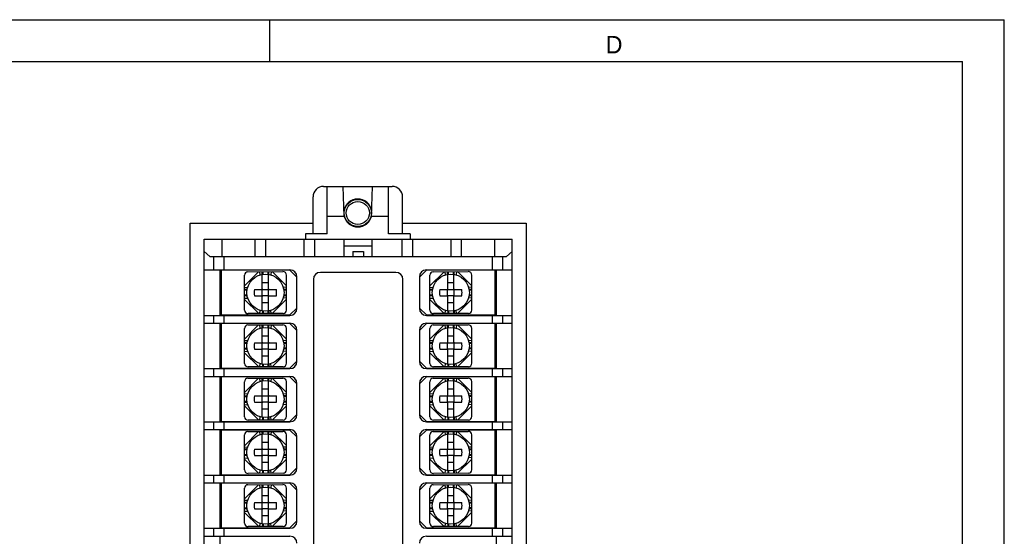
# Model space of a CAD drawing. Header units: millimetres. Extents: x 0 to 420, y 0 to 297.
# Tile 25 of 25: x 279 to 420, y 223 to 297. Entities that reach past the tile are written whole.
import ezdxf

# ---------------------------------------------------------------- set-up
doc = ezdxf.new("R2010")
doc.units = ezdxf.units.MM
doc.header["$LTSCALE"] = 23.1
doc.layers.get('0').update_dxf_attribs({"linetype": 'CONTINUOUS'})
doc.layers.add('3_ALL_AXES', color=7, linetype='CONTINUOUS')
doc.styles.add('TEXTSTYLE_2', font='trium.ttf')

msp = doc.modelspace()

# ---------------------------------------------------------------- linework, layer by layer
at = {"color": 2, "linetype": 'CONTINUOUS'}
for p, q in [((0, 297), (420, 297)), ((315, 291), (315, 297)), ((420, 0), (420, 297))]:
    msp.add_line(p, q, dxfattribs=at)
at = {"color": 7, "linetype": 'CONTINUOUS'}
for p, q in [((18, 291), (414, 291)), ((414, 6), (414, 291)), ((322.67367, 273.1363), (332.47367, 273.1363)), ((323.17367, 266.3363), (323.17367, 273.1363)), ((325.47367, 273.1363), (325.4738, 273.12937)), ((325.6351, 268.8363), (325.47393, 273.12937)), ((329.51224, 268.8363), (329.67341, 273.12937)), ((329.67367, 273.1363), (329.67354, 273.12937)), ((331.97367, 266.3363), (331.97367, 273.1363)), ((321.17367, 266.3363), (321.17367, 271.6363)), ((333.97367, 266.3363), (333.97367, 271.6363)), ((303.62367, 171.8863), (303.62367, 267.8863)), ((303.62367, 267.8863), (321.17367, 267.8863)), ((325.6351, 268.8363), (323.17367, 268.8363)), ((326.19812, 267.8863), (326.27224, 267.8863)), ((328.87512, 267.8863), (328.94923, 267.8863)), ((331.97367, 268.8363), (329.51224, 268.8363)), ((333.97367, 267.8863), (351.62367, 267.8863)), ((351.62367, 267.8863), (351.62367, 171.8863)), ((320.07367, 266.3363), (320.07367, 265.5863)), ((323.17367, 266.3363), (320.07367, 266.3363)), ((335.07367, 266.3363), (331.97367, 266.3363)), ((335.07367, 266.3363), (335.07367, 265.5863)), ((305.62367, 174.0863), (305.62367, 265.5863)), ((305.62367, 265.5863), (349.62367, 265.5863)), ((308.12367, 265.5863), (308.12367, 263.0863)), ((312.87367, 265.5863), (312.87367, 263.0863)), ((314.37367, 265.5863), (314.37367, 263.0863)), ((319.87367, 265.5863), (319.87367, 263.0863)), ((321.37367, 265.5863), (321.37367, 263.0863)), ((325.62367, 263.0863), (325.62367, 265.5863)), ((329.62367, 263.0863), (329.62367, 265.5863)), ((333.87367, 265.5863), (333.87367, 263.0863)), ((335.37367, 265.5863), (335.37367, 263.0863)), ((340.87367, 265.5863), (340.87367, 263.0863)), ((342.37367, 265.5863), (342.37367, 263.0863)), ((347.12367, 265.5863), (347.12367, 263.0863)), ((349.62367, 174.0863), (349.62367, 265.5863)), ((305.62367, 263.80058), (306.40119, 263.0863)), ((326.87367, 263.80058), (326.87367, 263.0863)), ((326.87367, 263.80058), (328.37367, 263.80058)), ((328.37367, 263.80058), (328.37367, 263.0863)), ((349.62367, 263.80058), (348.84615, 263.0863)), ((306.40119, 263.0863), (348.84615, 263.0863)), ((305.62367, 261.1863), (317.87367, 261.1863)), ((307.87367, 261.1863), (307.87367, 254.6863)), ((311.38242, 255.42584), (311.36496, 260.42581)), ((311.86321, 260.92755), (316.86318, 260.94501)), ((313.91456, 260.54585), (313.9132, 260.93471)), ((313.92367, 258.3863), (313.92367, 260.54781)), ((314.81319, 260.93785), (314.81455, 260.54875)), ((314.82367, 258.3863), (314.82367, 260.54781)), ((317.38238, 255.44679), (317.36492, 260.44676)), ((333.02367, 260.8363), (322.22367, 260.8363)), ((337.37367, 261.1863), (349.62367, 261.1863)), ((337.88242, 255.42584), (337.86496, 260.42581)), ((338.36321, 260.92755), (343.36318, 260.94501)), ((340.41456, 260.54585), (340.4132, 260.93471)), ((340.42367, 258.3863), (340.42367, 260.54781)), ((341.31319, 260.93785), (341.31455, 260.54875)), ((341.32367, 258.3863), (341.32367, 260.54781)), ((343.88238, 255.44679), (343.86492, 260.44676)), ((347.37367, 261.1863), (347.37367, 254.6863)), ((313.92367, 259.3863), (314.82367, 259.3863)), ((318.87367, 255.6863), (318.87367, 260.1863)), ((321.22367, 259.8363), (321.22367, 179.8363)), ((334.02367, 179.8363), (334.02367, 259.8363)), ((336.37367, 260.1863), (336.37367, 255.6863)), ((340.42367, 259.3863), (341.32367, 259.3863)), ((311.76116, 258.37718), (311.37212, 258.37582)), ((312.78628, 258.3863), (313.92367, 258.3863)), ((313.91851, 257.4863), (313.91851, 258.3863)), ((314.82367, 258.3863), (315.96107, 258.3863)), ((314.82884, 257.4863), (314.82884, 258.3863)), ((317.37208, 258.39677), (316.98338, 258.39541)), ((338.26116, 258.37718), (337.87212, 258.37582)), ((339.28628, 258.3863), (340.42367, 258.3863)), ((340.41851, 257.4863), (340.41851, 258.3863)), ((341.32367, 258.3863), (342.46107, 258.3863)), ((341.32884, 257.4863), (341.32884, 258.3863)), ((343.87208, 258.39677), (343.48338, 258.39541)), ((311.76397, 257.47718), (311.37526, 257.47583)), ((312.78628, 257.4863), (313.92367, 257.4863)), ((313.92367, 255.32478), (313.92367, 257.4863)), ((314.82367, 256.4863), (313.92367, 256.4863)), ((314.82367, 255.32478), (314.82367, 257.4863)), ((314.82367, 257.4863), (315.96107, 257.4863)), ((317.37523, 257.49678), (316.98618, 257.49542)), ((338.26397, 257.47718), (337.87526, 257.47583)), ((339.28628, 257.4863), (340.42367, 257.4863)), ((340.42367, 255.32478), (340.42367, 257.4863)), ((341.32367, 256.4863), (340.42367, 256.4863)), ((341.32367, 255.32478), (341.32367, 257.4863)), ((341.32367, 257.4863), (342.46107, 257.4863)), ((343.87523, 257.49678), (343.48618, 257.49542)), ((316.88413, 254.94505), (311.88416, 254.92759)), ((313.93279, 255.32384), (313.93415, 254.93474)), ((314.83279, 255.32482), (314.83415, 254.93789)), ((343.38413, 254.94505), (338.38416, 254.92759)), ((340.43279, 255.32384), (340.43415, 254.93474)), ((341.33279, 255.32482), (341.33415, 254.93789)), ((305.62367, 254.6863), (317.87367, 254.6863)), ((305.62367, 253.5663), (317.87367, 253.5663)), ((307.87367, 253.5663), (307.87367, 247.0663)), ((337.37367, 254.6863), (349.62367, 254.6863)), ((337.37367, 253.5663), (349.62367, 253.5663)), ((347.37367, 253.5663), (347.37367, 247.0663)), ((311.38242, 247.80584), (311.36496, 252.80581)), ((311.86321, 253.30755), (316.86318, 253.32501)), ((313.91456, 252.92585), (313.9132, 253.31471)), ((313.92367, 250.7663), (313.92367, 252.92781)), ((314.81319, 253.31785), (314.81455, 252.92875)), ((314.82367, 250.7663), (314.82367, 252.92781)), ((317.38238, 247.82679), (317.36492, 252.82676)), ((318.87367, 248.0663), (318.87367, 252.5663)), ((336.37367, 252.5663), (336.37367, 248.0663)), ((337.88242, 247.80584), (337.86496, 252.80581)), ((338.36321, 253.30755), (343.36318, 253.32501)), ((340.41456, 252.92585), (340.4132, 253.31471)), ((340.42367, 250.7663), (340.42367, 252.92781)), ((341.31319, 253.31785), (341.31455, 252.92875)), ((341.32367, 250.7663), (341.32367, 252.92781)), ((343.88238, 247.82679), (343.86492, 252.82676)), ((311.76116, 250.75718), (311.37212, 250.75582)), ((312.78628, 250.7663), (313.92367, 250.7663)), ((313.91851, 249.8663), (313.91851, 250.7663)), ((313.92367, 251.7663), (314.82367, 251.7663)), ((314.82367, 250.7663), (315.96107, 250.7663)), ((314.82884, 249.8663), (314.82884, 250.7663)), ((317.37208, 250.77677), (316.98338, 250.77541)), ((338.26116, 250.75718), (337.87212, 250.75582)), ((339.28628, 250.7663), (340.42367, 250.7663)), ((340.41851, 249.8663), (340.41851, 250.7663)), ((340.42367, 251.7663), (341.32367, 251.7663)), ((341.32367, 250.7663), (342.46107, 250.7663)), ((341.32884, 249.8663), (341.32884, 250.7663)), ((343.87208, 250.77677), (343.48338, 250.77541)), ((311.76397, 249.85718), (311.37526, 249.85583)), ((312.78628, 249.8663), (313.92367, 249.8663)), ((313.92367, 247.70478), (313.92367, 249.8663)), ((314.82367, 247.70478), (314.82367, 249.8663)), ((314.82367, 249.8663), (315.96107, 249.8663)), ((317.37523, 249.87678), (316.98618, 249.87542)), ((338.26397, 249.85718), (337.87526, 249.85583)), ((339.28628, 249.8663), (340.42367, 249.8663)), ((340.42367, 247.70478), (340.42367, 249.8663)), ((341.32367, 247.70478), (341.32367, 249.8663)), ((341.32367, 249.8663), (342.46107, 249.8663)), ((343.87523, 249.87678), (343.48618, 249.87542)), ((314.82367, 248.8663), (313.92367, 248.8663)), ((341.32367, 248.8663), (340.42367, 248.8663)), ((305.62367, 247.0663), (317.87367, 247.0663)), ((316.88413, 247.32505), (311.88416, 247.30759)), ((313.93279, 247.70384), (313.93415, 247.31474)), ((314.83279, 247.70482), (314.83415, 247.31789)), ((337.37367, 247.0663), (349.62367, 247.0663)), ((343.38413, 247.32505), (338.38416, 247.30759)), ((340.43279, 247.70384), (340.43415, 247.31474)), ((341.33279, 247.70482), (341.33415, 247.31789)), ((305.62367, 245.9463), (317.87367, 245.9463)), ((307.87367, 245.9463), (307.87367, 239.4463)), ((311.38242, 240.18584), (311.36496, 245.18581)), ((311.86321, 245.68755), (316.86318, 245.70501)), ((313.91456, 245.30585), (313.9132, 245.69471)), ((313.92367, 243.1463), (313.92367, 245.30781)), ((314.81319, 245.69785), (314.81455, 245.30875)), ((314.82367, 243.1463), (314.82367, 245.30781)), ((317.38238, 240.20679), (317.36492, 245.20676)), ((318.87367, 240.4463), (318.87367, 244.9463)), ((336.37367, 244.9463), (336.37367, 240.4463)), ((337.37367, 245.9463), (349.62367, 245.9463)), ((337.88242, 240.18584), (337.86496, 245.18581)), ((338.36321, 245.68755), (343.36318, 245.70501)), ((340.41456, 245.30585), (340.4132, 245.69471)), ((340.42367, 243.1463), (340.42367, 245.30781)), ((341.31319, 245.69785), (341.31455, 245.30875)), ((341.32367, 243.1463), (341.32367, 245.30781)), ((343.88238, 240.20679), (343.86492, 245.20676)), ((347.37367, 245.9463), (347.37367, 239.4463)), ((313.92367, 244.1463), (314.82367, 244.1463)), ((340.42367, 244.1463), (341.32367, 244.1463)), ((311.76116, 243.13718), (311.37212, 243.13582)), ((311.76397, 242.23718), (311.37526, 242.23583)), ((312.78628, 243.1463), (313.92367, 243.1463)), ((312.78628, 242.2463), (313.92367, 242.2463)), ((313.91851, 242.2463), (313.91851, 243.1463)), ((313.92367, 240.08478), (313.92367, 242.2463)), ((314.82367, 243.1463), (315.96107, 243.1463)), ((314.82367, 240.08478), (314.82367, 242.2463)), ((314.82367, 242.2463), (315.96107, 242.2463)), ((314.82884, 242.2463), (314.82884, 243.1463)), ((317.37208, 243.15677), (316.98338, 243.15541)), ((317.37523, 242.25678), (316.98618, 242.25542)), ((338.26116, 243.13718), (337.87212, 243.13582)), ((338.26397, 242.23718), (337.87526, 242.23583)), ((339.28628, 243.1463), (340.42367, 243.1463)), ((339.28628, 242.2463), (340.42367, 242.2463)), ((340.41851, 242.2463), (340.41851, 243.1463)), ((340.42367, 240.08478), (340.42367, 242.2463)), ((341.32367, 243.1463), (342.46107, 243.1463)), ((341.32367, 240.08478), (341.32367, 242.2463)), ((341.32367, 242.2463), (342.46107, 242.2463)), ((341.32884, 242.2463), (341.32884, 243.1463)), ((343.87208, 243.15677), (343.48338, 243.15541)), ((343.87523, 242.25678), (343.48618, 242.25542)), ((314.82367, 241.2463), (313.92367, 241.2463)), ((341.32367, 241.2463), (340.42367, 241.2463)), ((305.62367, 239.4463), (317.87367, 239.4463)), ((316.88413, 239.70505), (311.88416, 239.68759)), ((313.93279, 240.08384), (313.93415, 239.69474)), ((314.83279, 240.08482), (314.83415, 239.69789)), ((337.37367, 239.4463), (349.62367, 239.4463)), ((343.38413, 239.70505), (338.38416, 239.68759)), ((340.43279, 240.08384), (340.43415, 239.69474)), ((341.33279, 240.08482), (341.33415, 239.69789)), ((305.62367, 238.3263), (317.87367, 238.3263)), ((307.87367, 238.3263), (307.87367, 231.8263)), ((311.86321, 238.06755), (316.86318, 238.08501)), ((313.91456, 237.68585), (313.9132, 238.07471)), ((314.81319, 238.07785), (314.81455, 237.68875)), ((337.37367, 238.3263), (349.62367, 238.3263)), ((338.36321, 238.06755), (343.36318, 238.08501)), ((340.41456, 237.68585), (340.4132, 238.07471)), ((341.31319, 238.07785), (341.31455, 237.68875)), ((347.37367, 238.3263), (347.37367, 231.8263)), ((311.38242, 232.56584), (311.36496, 237.56581)), ((313.92367, 235.5263), (313.92367, 237.68781)), ((313.92367, 236.5263), (314.82367, 236.5263)), ((314.82367, 235.5263), (314.82367, 237.68781)), ((317.38238, 232.58679), (317.36492, 237.58676)), ((318.87367, 232.8263), (318.87367, 237.3263)), ((336.37367, 237.3263), (336.37367, 232.8263)), ((337.88242, 232.56584), (337.86496, 237.56581)), ((340.42367, 235.5263), (340.42367, 237.68781)), ((340.42367, 236.5263), (341.32367, 236.5263)), ((341.32367, 235.5263), (341.32367, 237.68781)), ((343.88238, 232.58679), (343.86492, 237.58676)), ((311.76116, 235.51718), (311.37212, 235.51582)), ((312.78628, 235.5263), (313.92367, 235.5263)), ((313.91851, 234.6263), (313.91851, 235.5263)), ((314.82367, 235.5263), (315.96107, 235.5263)), ((314.82884, 234.6263), (314.82884, 235.5263)), ((317.37208, 235.53677), (316.98338, 235.53541)), ((338.26116, 235.51718), (337.87212, 235.51582)), ((339.28628, 235.5263), (340.42367, 235.5263)), ((340.41851, 234.6263), (340.41851, 235.5263)), ((341.32367, 235.5263), (342.46107, 235.5263)), ((341.32884, 234.6263), (341.32884, 235.5263)), ((343.87208, 235.53677), (343.48338, 235.53541)), ((311.76397, 234.61718), (311.37526, 234.61583)), ((312.78628, 234.6263), (313.92367, 234.6263)), ((313.92367, 232.46478), (313.92367, 234.6263)), ((314.82367, 232.46478), (314.82367, 234.6263)), ((314.82367, 234.6263), (315.96107, 234.6263)), ((317.37523, 234.63678), (316.98618, 234.63542)), ((338.26397, 234.61718), (337.87526, 234.61583)), ((339.28628, 234.6263), (340.42367, 234.6263)), ((340.42367, 232.46478), (340.42367, 234.6263)), ((341.32367, 232.46478), (341.32367, 234.6263)), ((341.32367, 234.6263), (342.46107, 234.6263)), ((343.87523, 234.63678), (343.48618, 234.63542)), ((314.82367, 233.6263), (313.92367, 233.6263)), ((313.93279, 232.46384), (313.93415, 232.07474)), ((314.83279, 232.46482), (314.83415, 232.07789)), ((341.32367, 233.6263), (340.42367, 233.6263)), ((340.43279, 232.46384), (340.43415, 232.07474)), ((341.33279, 232.46482), (341.33415, 232.07789)), ((305.62367, 231.8263), (317.87367, 231.8263)), ((316.88413, 232.08505), (311.88416, 232.06759)), ((337.37367, 231.8263), (349.62367, 231.8263)), ((343.38413, 232.08505), (338.38416, 232.06759)), ((305.62367, 230.7063), (317.87367, 230.7063)), ((307.87367, 230.7063), (307.87367, 224.2063)), ((311.38242, 224.94584), (311.36496, 229.94581)), ((311.86321, 230.44755), (316.86318, 230.46501)), ((313.91456, 230.06585), (313.9132, 230.45471)), ((313.92367, 227.9063), (313.92367, 230.06781)), ((314.81319, 230.45785), (314.81455, 230.06875)), ((314.82367, 227.9063), (314.82367, 230.06781)), ((317.38238, 224.96679), (317.36492, 229.96676)), ((318.87367, 225.2063), (318.87367, 229.7063)), ((336.37367, 229.7063), (336.37367, 225.2063)), ((337.37367, 230.7063), (349.62367, 230.7063)), ((337.88242, 224.94584), (337.86496, 229.94581)), ((338.36321, 230.44755), (343.36318, 230.46501)), ((340.41456, 230.06585), (340.4132, 230.45471)), ((340.42367, 227.9063), (340.42367, 230.06781)), ((341.31319, 230.45785), (341.31455, 230.06875)), ((341.32367, 227.9063), (341.32367, 230.06781)), ((343.88238, 224.96679), (343.86492, 229.96676)), ((347.37367, 230.7063), (347.37367, 224.2063)), ((313.92367, 228.9063), (314.82367, 228.9063)), ((340.42367, 228.9063), (341.32367, 228.9063)), ((311.76116, 227.89718), (311.37212, 227.89582)), ((311.76397, 226.99718), (311.37526, 226.99583)), ((312.78628, 227.9063), (313.92367, 227.9063)), ((312.78628, 227.0063), (313.92367, 227.0063)), ((313.91851, 227.0063), (313.91851, 227.9063)), ((313.92367, 224.84478), (313.92367, 227.0063)), ((314.82367, 227.9063), (315.96107, 227.9063)), ((314.82367, 224.84478), (314.82367, 227.0063)), ((314.82367, 227.0063), (315.96107, 227.0063)), ((314.82884, 227.0063), (314.82884, 227.9063)), ((317.37208, 227.91677), (316.98338, 227.91541)), ((317.37523, 227.01678), (316.98618, 227.01542)), ((338.26116, 227.89718), (337.87212, 227.89582)), ((338.26397, 226.99718), (337.87526, 226.99583)), ((339.28628, 227.9063), (340.42367, 227.9063)), ((339.28628, 227.0063), (340.42367, 227.0063)), ((340.41851, 227.0063), (340.41851, 227.9063)), ((340.42367, 224.84478), (340.42367, 227.0063)), ((341.32367, 227.9063), (342.46107, 227.9063)), ((341.32367, 227.0063), (342.46107, 227.0063)), ((341.32367, 224.84478), (341.32367, 227.0063)), ((341.32884, 227.0063), (341.32884, 227.9063)), ((343.87208, 227.91677), (343.48338, 227.91541)), ((343.87523, 227.01678), (343.48618, 227.01542)), ((314.82367, 226.0063), (313.92367, 226.0063)), ((341.32367, 226.0063), (340.42367, 226.0063)), ((305.62367, 224.2063), (317.87367, 224.2063)), ((316.88413, 224.46505), (311.88416, 224.44759)), ((313.93279, 224.84384), (313.93415, 224.45474)), ((314.83279, 224.84482), (314.83415, 224.45789)), ((337.37367, 224.2063), (349.62367, 224.2063)), ((343.38413, 224.46505), (338.38416, 224.44759)), ((340.43279, 224.84384), (340.43415, 224.45474)), ((341.33279, 224.84482), (341.33415, 224.45789)), ((305.62367, 223.0863), (317.87367, 223.0863)), ((307.87367, 223.0863), (307.87367, 216.5863)), ((337.37367, 223.0863), (349.62367, 223.0863)), ((347.37367, 223.0863), (347.37367, 216.5863))]:
    msp.add_line(p, q, dxfattribs=at)
at = {"color": 9, "linetype": 'CONTINUOUS'}
for p, q in [((323.17367, 273.1095), (325.47468, 273.1095)), ((329.67267, 273.1095), (331.97367, 273.1095)), ((329.62367, 264.5863), (325.62367, 264.5863)), ((306.94278, 263.0863), (306.94278, 261.1863)), ((308.41522, 263.0863), (308.41522, 261.1863)), ((346.83213, 261.1863), (346.83213, 263.0863)), ((348.30457, 261.1863), (348.30457, 263.0863)), ((313.40162, 260.93292), (311.37033, 258.8874)), ((313.59873, 260.46966), (313.55949, 260.93347)), ((314.0132, 260.93506), (314.0145, 260.56173)), ((314.71319, 260.9375), (314.7145, 260.56402)), ((315.1669, 260.93909), (315.13092, 260.47518)), ((315.32478, 260.93964), (317.3703, 258.90835)), ((339.90162, 260.93292), (337.87033, 258.8874)), ((340.09873, 260.46966), (340.05949, 260.93347)), ((340.5132, 260.93506), (340.5145, 260.56173)), ((341.21319, 260.9375), (341.2145, 260.56402)), ((341.6669, 260.93909), (341.63092, 260.47518)), ((341.82478, 260.93964), (343.8703, 258.90835)), ((311.37088, 258.72953), (311.83477, 258.69354)), ((311.74583, 258.27712), (311.37247, 258.27582)), ((316.90702, 258.71124), (317.37085, 258.75048)), ((317.37243, 258.29677), (316.99871, 258.29547)), ((317.37488, 257.59678), (317.00152, 257.59547)), ((337.87088, 258.72953), (338.33477, 258.69355)), ((338.24583, 258.27712), (337.87247, 258.27582)), ((343.40702, 258.71124), (343.87085, 258.75048)), ((343.87243, 258.29677), (343.49871, 258.29547)), ((343.87488, 257.59678), (343.50152, 257.59547)), ((311.74863, 257.57713), (311.37491, 257.57582)), ((311.3765, 257.12212), (311.84032, 257.16135)), ((313.42257, 254.93296), (311.37705, 256.96424)), ((315.34573, 254.93967), (317.37701, 256.98519)), ((317.37646, 257.14307), (316.91258, 257.17905)), ((338.24863, 257.57713), (337.87491, 257.57582)), ((337.8765, 257.12212), (338.34032, 257.16136)), ((339.92257, 254.93296), (337.87705, 256.96424)), ((341.84573, 254.93967), (343.87701, 256.98519)), ((343.87646, 257.14307), (343.41258, 257.17905)), ((313.58044, 254.93351), (313.61643, 255.39742)), ((314.03285, 255.30858), (314.03415, 254.93509)), ((314.73284, 255.31087), (314.73415, 254.93754)), ((315.18785, 254.93912), (315.14862, 255.40294)), ((340.08044, 254.93351), (340.11643, 255.39742)), ((340.53285, 255.30858), (340.53415, 254.93509)), ((341.23284, 255.31087), (341.23415, 254.93754)), ((341.68785, 254.93912), (341.64862, 255.40294)), ((306.94278, 254.6863), (306.94278, 253.5663)), ((308.41522, 254.6863), (308.41522, 253.5663)), ((346.83213, 253.5663), (346.83213, 254.6863)), ((348.30457, 253.5663), (348.30457, 254.6863)), ((313.40162, 253.31292), (311.37033, 251.2674)), ((313.59873, 252.84966), (313.55949, 253.31347)), ((314.0132, 253.31506), (314.0145, 252.94173)), ((314.71319, 253.3175), (314.7145, 252.94402)), ((315.1669, 253.31909), (315.13092, 252.85518)), ((315.32478, 253.31964), (317.3703, 251.28835)), ((339.90162, 253.31292), (337.87033, 251.2674)), ((340.09873, 252.84966), (340.05949, 253.31347)), ((340.5132, 253.31506), (340.5145, 252.94173)), ((341.21319, 253.3175), (341.2145, 252.94402)), ((341.6669, 253.31909), (341.63092, 252.85518)), ((341.82478, 253.31964), (343.8703, 251.28835)), ((311.37088, 251.10953), (311.83477, 251.07354)), ((311.74583, 250.65712), (311.37247, 250.65582)), ((316.90702, 251.09124), (317.37085, 251.13048)), ((317.37243, 250.67677), (316.99871, 250.67547)), ((337.87088, 251.10953), (338.33477, 251.07355)), ((338.24583, 250.65712), (337.87247, 250.65582)), ((343.40702, 251.09124), (343.87085, 251.13048)), ((343.87243, 250.67677), (343.49871, 250.67547)), ((311.74863, 249.95713), (311.37491, 249.95582)), ((311.3765, 249.50212), (311.84032, 249.54135)), ((313.42257, 247.31296), (311.37705, 249.34424)), ((315.34573, 247.31967), (317.37701, 249.36519)), ((317.37646, 249.52307), (316.91258, 249.55905)), ((317.37488, 249.97678), (317.00152, 249.97547)), ((338.24863, 249.95713), (337.87491, 249.95582)), ((337.8765, 249.50212), (338.34032, 249.54136)), ((339.92257, 247.31296), (337.87705, 249.34424)), ((341.84573, 247.31967), (343.87701, 249.36519)), ((343.87646, 249.52307), (343.41258, 249.55905)), ((343.87488, 249.97678), (343.50152, 249.97547)), ((313.58044, 247.31351), (313.61643, 247.77742)), ((315.18785, 247.31912), (315.14862, 247.78294)), ((340.08044, 247.31351), (340.11643, 247.77742)), ((341.68785, 247.31912), (341.64862, 247.78294)), ((306.94278, 247.0663), (306.94278, 245.9463)), ((308.41522, 247.0663), (308.41522, 245.9463)), ((314.03285, 247.68858), (314.03415, 247.31509)), ((314.73284, 247.69087), (314.73415, 247.31754)), ((340.53285, 247.68858), (340.53415, 247.31509)), ((341.23284, 247.69087), (341.23415, 247.31754)), ((346.83213, 245.9463), (346.83213, 247.0663)), ((348.30457, 245.9463), (348.30457, 247.0663)), ((313.40162, 245.69292), (311.37033, 243.6474)), ((313.59873, 245.22966), (313.55949, 245.69347)), ((314.0132, 245.69506), (314.0145, 245.32173)), ((314.71319, 245.6975), (314.7145, 245.32402)), ((315.1669, 245.69909), (315.13092, 245.23518)), ((315.32478, 245.69964), (317.3703, 243.66835)), ((339.90162, 245.69292), (337.87033, 243.6474)), ((340.09873, 245.22966), (340.05949, 245.69347)), ((340.5132, 245.69506), (340.5145, 245.32173)), ((341.21319, 245.6975), (341.2145, 245.32402)), ((341.6669, 245.69909), (341.63092, 245.23518)), ((341.82478, 245.69964), (343.8703, 243.66835)), ((311.37088, 243.48953), (311.83477, 243.45354)), ((311.74583, 243.03712), (311.37247, 243.03582)), ((311.74863, 242.33713), (311.37491, 242.33582)), ((316.90702, 243.47124), (317.37085, 243.51048)), ((317.37243, 243.05677), (316.99871, 243.05547)), ((317.37488, 242.35678), (317.00152, 242.35547)), ((337.87088, 243.48953), (338.33477, 243.45355)), ((338.24583, 243.03712), (337.87247, 243.03582)), ((338.24863, 242.33713), (337.87491, 242.33582)), ((343.40702, 243.47124), (343.87085, 243.51048)), ((343.87243, 243.05677), (343.49871, 243.05547)), ((343.87488, 242.35678), (343.50152, 242.35547)), ((311.3765, 241.88212), (311.84032, 241.92135)), ((313.42257, 239.69296), (311.37705, 241.72424)), ((315.34573, 239.69967), (317.37701, 241.74519)), ((317.37646, 241.90307), (316.91258, 241.93905)), ((337.8765, 241.88212), (338.34032, 241.92136)), ((339.92257, 239.69296), (337.87705, 241.72424)), ((341.84573, 239.69967), (343.87701, 241.74519)), ((343.87646, 241.90307), (343.41258, 241.93905)), ((306.94278, 239.4463), (306.94278, 238.3263)), ((308.41522, 239.4463), (308.41522, 238.3263)), ((313.58044, 239.69351), (313.61643, 240.15742)), ((314.03285, 240.06858), (314.03415, 239.69509)), ((314.73284, 240.07087), (314.73415, 239.69754)), ((315.18785, 239.69912), (315.14862, 240.16294)), ((340.08044, 239.69351), (340.11643, 240.15742)), ((340.53285, 240.06858), (340.53415, 239.69509)), ((341.23284, 240.07087), (341.23415, 239.69754)), ((341.68785, 239.69912), (341.64862, 240.16294)), ((346.83213, 238.3263), (346.83213, 239.4463)), ((348.30457, 238.3263), (348.30457, 239.4463)), ((313.40162, 238.07292), (311.37033, 236.0274)), ((313.59873, 237.60966), (313.55949, 238.07347)), ((314.0132, 238.07506), (314.0145, 237.70173)), ((314.71319, 238.0775), (314.7145, 237.70402)), ((315.1669, 238.07909), (315.13092, 237.61518)), ((315.32478, 238.07964), (317.3703, 236.04835)), ((339.90162, 238.07292), (337.87033, 236.0274)), ((340.09873, 237.60966), (340.05949, 238.07347)), ((340.5132, 238.07506), (340.5145, 237.70173)), ((341.21319, 238.0775), (341.2145, 237.70402)), ((341.6669, 238.07909), (341.63092, 237.61518)), ((341.82478, 238.07964), (343.8703, 236.04835)), ((311.37088, 235.86953), (311.83477, 235.83354)), ((311.74583, 235.41712), (311.37247, 235.41582)), ((316.90702, 235.85124), (317.37085, 235.89048)), ((317.37243, 235.43677), (316.99871, 235.43547)), ((337.87088, 235.86953), (338.33477, 235.83355)), ((338.24583, 235.41712), (337.87247, 235.41582)), ((343.40702, 235.85124), (343.87085, 235.89048)), ((343.87243, 235.43677), (343.49871, 235.43547)), ((311.74863, 234.71713), (311.37491, 234.71582)), ((311.3765, 234.26212), (311.84032, 234.30135)), ((313.42257, 232.07296), (311.37705, 234.10424)), ((315.34573, 232.07967), (317.37701, 234.12519)), ((317.37646, 234.28307), (316.91258, 234.31905)), ((317.37488, 234.73678), (317.00152, 234.73547)), ((338.24863, 234.71713), (337.87491, 234.71582)), ((337.8765, 234.26212), (338.34032, 234.30136)), ((339.92257, 232.07296), (337.87705, 234.10424)), ((341.84573, 232.07967), (343.87701, 234.12519)), ((343.87646, 234.28307), (343.41258, 234.31905)), ((343.87488, 234.73678), (343.50152, 234.73547)), ((313.58044, 232.07351), (313.61643, 232.53742)), ((314.03285, 232.44858), (314.03415, 232.07509)), ((314.73284, 232.45087), (314.73415, 232.07754)), ((315.18785, 232.07912), (315.14862, 232.54294)), ((340.08044, 232.07351), (340.11643, 232.53742)), ((340.53285, 232.44858), (340.53415, 232.07509)), ((341.23284, 232.45087), (341.23415, 232.07754)), ((341.68785, 232.07912), (341.64862, 232.54294)), ((306.94278, 231.8263), (306.94278, 230.7063)), ((308.41522, 231.8263), (308.41522, 230.7063)), ((346.83213, 230.7063), (346.83213, 231.8263)), ((348.30457, 230.7063), (348.30457, 231.8263)), ((313.40162, 230.45292), (311.37033, 228.4074)), ((313.59873, 229.98966), (313.55949, 230.45347)), ((314.0132, 230.45506), (314.0145, 230.08173)), ((314.71319, 230.4575), (314.7145, 230.08402)), ((315.1669, 230.45909), (315.13092, 229.99518)), ((315.32478, 230.45964), (317.3703, 228.42835)), ((339.90162, 230.45292), (337.87033, 228.4074)), ((340.09873, 229.98966), (340.05949, 230.45347)), ((340.5132, 230.45506), (340.5145, 230.08173)), ((341.21319, 230.4575), (341.2145, 230.08402)), ((341.6669, 230.45909), (341.63092, 229.99518)), ((341.82478, 230.45964), (343.8703, 228.42835)), ((311.37088, 228.24953), (311.83477, 228.21354)), ((316.90702, 228.23124), (317.37085, 228.27048)), ((337.87088, 228.24953), (338.33477, 228.21355)), ((343.40702, 228.23124), (343.87085, 228.27048)), ((311.74583, 227.79712), (311.37247, 227.79582)), ((311.74863, 227.09713), (311.37491, 227.09582)), ((311.3765, 226.64212), (311.84032, 226.68135)), ((317.37646, 226.66307), (316.91258, 226.69905)), ((317.37243, 227.81677), (316.99871, 227.81547)), ((317.37488, 227.11678), (317.00152, 227.11547)), ((338.24583, 227.79712), (337.87247, 227.79582)), ((338.24863, 227.09713), (337.87491, 227.09582)), ((337.8765, 226.64212), (338.34032, 226.68136)), ((343.87646, 226.66307), (343.41258, 226.69905)), ((343.87243, 227.81677), (343.49871, 227.81547)), ((343.87488, 227.11678), (343.50152, 227.11547)), ((313.42257, 224.45296), (311.37705, 226.48424)), ((315.34573, 224.45967), (317.37701, 226.50519)), ((339.92257, 224.45296), (337.87705, 226.48424)), ((341.84573, 224.45967), (343.87701, 226.50519)), ((306.94278, 224.2063), (306.94278, 223.0863)), ((308.41522, 224.2063), (308.41522, 223.0863)), ((313.58044, 224.45351), (313.61643, 224.91742)), ((314.03285, 224.82858), (314.03415, 224.45509)), ((314.73284, 224.83087), (314.73415, 224.45754)), ((315.18785, 224.45912), (315.14862, 224.92294)), ((340.08044, 224.45351), (340.11643, 224.91742)), ((340.53285, 224.82858), (340.53415, 224.45509)), ((341.23284, 224.83087), (341.23415, 224.45754)), ((341.68785, 224.45912), (341.64862, 224.92294)), ((346.83213, 223.0863), (346.83213, 224.2063)), ((348.30457, 223.0863), (348.30457, 224.2063))]:
    msp.add_line(p, q, dxfattribs=at)
at = {"color": 7, "linetype": 'CONTINUOUS'}
for centre, radius in [((327.57367, 269.3363), 1.95), ((327.57367, 269.3363), 1.64995), ((314.37367, 257.9363), 2.65), ((340.87367, 257.9363), 2.65), ((314.37367, 250.3163), 2.65), ((340.87367, 250.3163), 2.65), ((314.37367, 242.6963), 2.65), ((340.87367, 242.6963), 2.65), ((314.37367, 235.0763), 2.65), ((340.87367, 235.0763), 2.65), ((314.37367, 227.4563), 2.65), ((340.87367, 227.4563), 2.65)]:
    msp.add_circle(centre, radius, dxfattribs=at)
for centre, radius, start, end in [((322.67367, 271.6363), 1.5, 90, 180), ((332.47367, 271.6363), 1.5, 0, 90), ((327.57367, 269.3363), 2, 9.8958613, 170.1041387), ((327.57367, 269.3363), 2, 194.4775122, 345.5224878), ((311.86496, 260.42755), 0.5, 90.200065, 180.200065), ((316.86493, 260.44501), 0.5, 0.200065, 90.200065), ((317.87367, 260.1863), 1, 0, 90), ((322.22367, 259.8363), 1, 90, 180), ((333.02367, 259.8363), 1, 0, 90), ((337.37367, 260.1863), 1, 90, 180), ((338.36496, 260.42755), 0.5, 90.200065, 180.200065), ((343.36493, 260.44501), 0.5, 0.200065, 90.200065), ((320.81033, 257.9363), 8.03667, 176.7901372, 183.2098628), ((314.37367, 257.9363), 0.7, 130.0052009, 139.9947991), ((314.37367, 257.9363), 0.7, 40.0052009, 49.9947991), ((307.93701, 257.9363), 8.03667, 356.7901372, 3.2098628), ((347.31033, 257.9363), 8.03667, 176.7901372, 183.2098628), ((340.87367, 257.9363), 0.7, 130.0052009, 139.9947991), ((340.87367, 257.9363), 0.7, 40.0052009, 49.9947991), ((334.43701, 257.9363), 8.03667, 356.7901372, 3.2098628), ((314.37367, 257.9363), 0.7, 220.0052009, 229.9947991), ((314.37367, 257.9363), 0.7, 310.0052009, 319.9947991), ((340.87367, 257.9363), 0.7, 220.0052009, 229.9947991), ((340.87367, 257.9363), 0.7, 310.0052009, 319.9947991), ((311.88242, 255.42758), 0.5, 180.200065, 270.200065), ((316.88239, 255.44504), 0.5, 270.200065, 0.200065), ((317.87367, 255.6863), 1, 270, 360), ((337.37367, 255.6863), 1, 180, 270), ((338.38242, 255.42758), 0.5, 180.200065, 270.200065), ((343.38239, 255.44504), 0.5, 270.200065, 0.200065), ((317.87367, 252.5663), 1, 0, 90), ((337.37367, 252.5663), 1, 90, 180), ((311.86496, 252.80755), 0.5, 90.200065, 180.200065), ((316.86493, 252.82501), 0.5, 0.200065, 90.200065), ((338.36496, 252.80755), 0.5, 90.200065, 180.200065), ((343.36493, 252.82501), 0.5, 0.200065, 90.200065), ((320.81033, 250.3163), 8.03667, 176.7901372, 183.2098628), ((314.37367, 250.3163), 0.7, 130.0052009, 139.9947991), ((314.37367, 250.3163), 0.7, 40.0052009, 49.9947991), ((307.93701, 250.3163), 8.03667, 356.7901372, 3.2098628), ((347.31033, 250.3163), 8.03667, 176.7901372, 183.2098628), ((340.87367, 250.3163), 0.7, 130.0052009, 139.9947991), ((340.87367, 250.3163), 0.7, 40.0052009, 49.9947991), ((334.43701, 250.3163), 8.03667, 356.7901372, 3.2098628), ((314.37367, 250.3163), 0.7, 220.0052009, 229.9947991), ((314.37367, 250.3163), 0.7, 310.0052009, 319.9947991), ((340.87367, 250.3163), 0.7, 220.0052009, 229.9947991), ((340.87367, 250.3163), 0.7, 310.0052009, 319.9947991), ((311.88242, 247.80758), 0.5, 180.200065, 270.200065), ((316.88239, 247.82504), 0.5, 270.200065, 0.200065), ((317.87367, 248.0663), 1, 270, 360), ((337.37367, 248.0663), 1, 180, 270), ((338.38242, 247.80758), 0.5, 180.200065, 270.200065), ((343.38239, 247.82504), 0.5, 270.200065, 0.200065), ((311.86496, 245.18755), 0.5, 90.200065, 180.200065), ((316.86493, 245.20501), 0.5, 0.200065, 90.200065), ((317.87367, 244.9463), 1, 0, 90), ((337.37367, 244.9463), 1, 90, 180), ((338.36496, 245.18755), 0.5, 90.200065, 180.200065), ((343.36493, 245.20501), 0.5, 0.200065, 90.200065), ((320.81033, 242.6963), 8.03667, 176.7901372, 183.2098628), ((314.37367, 242.6963), 0.7, 130.0052009, 139.9947991), ((314.37367, 242.6963), 0.7, 220.0052009, 229.9947991), ((314.37367, 242.6963), 0.7, 40.0052009, 49.9947991), ((314.37367, 242.6963), 0.7, 310.0052009, 319.9947991), ((307.93701, 242.6963), 8.03667, 356.7901372, 3.2098628), ((347.31033, 242.6963), 8.03667, 176.7901372, 183.2098628), ((340.87367, 242.6963), 0.7, 130.0052009, 139.9947991), ((340.87367, 242.6963), 0.7, 220.0052009, 229.9947991), ((340.87367, 242.6963), 0.7, 40.0052009, 49.9947991), ((340.87367, 242.6963), 0.7, 310.0052009, 319.9947991), ((334.43701, 242.6963), 8.03667, 356.7901372, 3.2098628), ((311.88242, 240.18758), 0.5, 180.200065, 270.200065), ((316.88239, 240.20504), 0.5, 270.200065, 0.200065), ((317.87367, 240.4463), 1, 270, 360), ((337.37367, 240.4463), 1, 180, 270), ((338.38242, 240.18758), 0.5, 180.200065, 270.200065), ((343.38239, 240.20504), 0.5, 270.200065, 0.200065), ((311.86496, 237.56755), 0.5, 90.200065, 180.200065), ((316.86493, 237.58501), 0.5, 0.200065, 90.200065), ((317.87367, 237.3263), 1, 0, 90), ((337.37367, 237.3263), 1, 90, 180), ((338.36496, 237.56755), 0.5, 90.200065, 180.200065), ((343.36493, 237.58501), 0.5, 0.200065, 90.200065), ((320.81033, 235.0763), 8.03667, 176.7901372, 183.2098628), ((314.37367, 235.0763), 0.7, 130.0052009, 139.9947991), ((314.37367, 235.0763), 0.7, 40.0052009, 49.9947991), ((307.93701, 235.0763), 8.03667, 356.7901372, 3.2098628), ((347.31033, 235.0763), 8.03667, 176.7901372, 183.2098628), ((340.87367, 235.0763), 0.7, 130.0052009, 139.9947991), ((340.87367, 235.0763), 0.7, 40.0052009, 49.9947991), ((334.43701, 235.0763), 8.03667, 356.7901372, 3.2098628), ((314.37367, 235.0763), 0.7, 220.0052009, 229.9947991), ((314.37367, 235.0763), 0.7, 310.0052009, 319.9947991), ((340.87367, 235.0763), 0.7, 220.0052009, 229.9947991), ((340.87367, 235.0763), 0.7, 310.0052009, 319.9947991), ((311.88242, 232.56758), 0.5, 180.200065, 270.200065), ((316.88239, 232.58504), 0.5, 270.200065, 0.200065), ((317.87367, 232.8263), 1, 270, 360), ((337.37367, 232.8263), 1, 180, 270), ((338.38242, 232.56758), 0.5, 180.200065, 270.200065), ((343.38239, 232.58504), 0.5, 270.200065, 0.200065), ((311.86496, 229.94755), 0.5, 90.200065, 180.200065), ((316.86493, 229.96501), 0.5, 0.200065, 90.200065), ((317.87367, 229.7063), 1, 0, 90), ((337.37367, 229.7063), 1, 90, 180), ((338.36496, 229.94755), 0.5, 90.200065, 180.200065), ((343.36493, 229.96501), 0.5, 0.200065, 90.200065), ((320.81033, 227.4563), 8.03667, 176.7901372, 183.2098628), ((314.37367, 227.4563), 0.7, 130.0052009, 139.9947991), ((314.37367, 227.4563), 0.7, 220.0052009, 229.9947991), ((314.37367, 227.4563), 0.7, 40.0052009, 49.9947991), ((314.37367, 227.4563), 0.7, 310.0052009, 319.9947991), ((307.93701, 227.4563), 8.03667, 356.7901372, 3.2098628), ((347.31033, 227.4563), 8.03667, 176.7901372, 183.2098628), ((340.87367, 227.4563), 0.7, 130.0052009, 139.9947991), ((340.87367, 227.4563), 0.7, 220.0052009, 229.9947991), ((340.87367, 227.4563), 0.7, 40.0052009, 49.9947991), ((340.87367, 227.4563), 0.7, 310.0052009, 319.9947991), ((334.43701, 227.4563), 8.03667, 356.7901372, 3.2098628), ((311.88242, 224.94758), 0.5, 180.200065, 270.200065), ((316.88239, 224.96504), 0.5, 270.200065, 0.200065), ((317.87367, 225.2063), 1, 270, 360), ((337.37367, 225.2063), 1, 180, 270), ((338.38242, 224.94758), 0.5, 180.200065, 270.200065), ((343.38239, 224.96504), 0.5, 270.200065, 0.200065), ((317.87367, 222.0863), 1, 0, 90), ((337.37367, 222.0863), 1, 90, 180)]:
    msp.add_arc(centre, radius, start, end, dxfattribs=at)
for points in [[(313.92367, 258.3863), (314.07367, 258.3863), (314.37367, 258.38791), (314.67367, 258.3863), (314.82367, 258.3863)], [(340.42367, 258.3863), (340.57367, 258.3863), (340.87367, 258.38791), (341.17367, 258.3863), (341.32367, 258.3863)], [(314.82367, 257.4863), (314.67367, 257.4863), (314.37367, 257.48469), (314.07367, 257.4863), (313.92367, 257.4863)], [(341.32367, 257.4863), (341.17367, 257.4863), (340.87367, 257.48469), (340.57367, 257.4863), (340.42367, 257.4863)], [(313.92367, 250.7663), (314.07367, 250.7663), (314.37367, 250.76791), (314.67367, 250.7663), (314.82367, 250.7663)], [(340.42367, 250.7663), (340.57367, 250.7663), (340.87367, 250.76791), (341.17367, 250.7663), (341.32367, 250.7663)], [(314.82367, 249.8663), (314.67367, 249.8663), (314.37367, 249.86469), (314.07367, 249.8663), (313.92367, 249.8663)], [(341.32367, 249.8663), (341.17367, 249.8663), (340.87367, 249.86469), (340.57367, 249.8663), (340.42367, 249.8663)], [(313.92367, 243.1463), (314.07367, 243.1463), (314.37367, 243.14791), (314.67367, 243.1463), (314.82367, 243.1463)], [(314.82367, 242.2463), (314.67367, 242.2463), (314.37367, 242.24469), (314.07367, 242.2463), (313.92367, 242.2463)], [(340.42367, 243.1463), (340.57367, 243.1463), (340.87367, 243.14791), (341.17367, 243.1463), (341.32367, 243.1463)], [(341.32367, 242.2463), (341.17367, 242.2463), (340.87367, 242.24469), (340.57367, 242.2463), (340.42367, 242.2463)], [(313.92367, 235.5263), (314.07367, 235.5263), (314.37367, 235.52791), (314.67367, 235.5263), (314.82367, 235.5263)], [(340.42367, 235.5263), (340.57367, 235.5263), (340.87367, 235.52791), (341.17367, 235.5263), (341.32367, 235.5263)], [(314.82367, 234.6263), (314.67367, 234.6263), (314.37367, 234.62469), (314.07367, 234.6263), (313.92367, 234.6263)], [(341.32367, 234.6263), (341.17367, 234.6263), (340.87367, 234.62469), (340.57367, 234.6263), (340.42367, 234.6263)], [(313.92367, 227.9063), (314.07367, 227.9063), (314.37367, 227.90791), (314.67367, 227.9063), (314.82367, 227.9063)], [(314.82367, 227.0063), (314.67367, 227.0063), (314.37367, 227.00469), (314.07367, 227.0063), (313.92367, 227.0063)], [(340.42367, 227.9063), (340.57367, 227.9063), (340.87367, 227.90791), (341.17367, 227.9063), (341.32367, 227.9063)], [(341.32367, 227.0063), (341.17367, 227.0063), (340.87367, 227.00469), (340.57367, 227.0063), (340.42367, 227.0063)]]:
    msp.add_open_spline(points, degree=3, dxfattribs=at)
at = {"layer": '3_ALL_AXES', "color": 7, "linetype": 'CONTINUOUS'}
for p, q in [((308.02367, 261.1363), (308.02367, 254.7363)), ((317.87367, 261.1363), (308.02367, 261.1363)), ((318.87367, 260.1363), (317.87367, 261.1363)), ((337.37367, 261.1363), (336.37367, 260.1363)), ((347.22367, 261.1363), (337.37367, 261.1363)), ((347.22367, 254.7363), (347.22367, 261.1363)), ((317.87367, 254.7363), (318.87367, 255.7363)), ((336.37367, 255.7363), (337.37367, 254.7363)), ((308.02367, 254.7363), (317.87367, 254.7363)), ((308.02367, 253.5163), (308.02367, 247.1163)), ((317.87367, 253.5163), (308.02367, 253.5163)), ((318.87367, 252.5163), (317.87367, 253.5163)), ((337.37367, 253.5163), (336.37367, 252.5163)), ((337.37367, 254.7363), (347.22367, 254.7363)), ((347.22367, 253.5163), (337.37367, 253.5163)), ((347.22367, 247.1163), (347.22367, 253.5163)), ((317.87367, 247.1163), (318.87367, 248.1163)), ((336.37367, 248.1163), (337.37367, 247.1163)), ((308.02367, 247.1163), (317.87367, 247.1163)), ((337.37367, 247.1163), (347.22367, 247.1163)), ((308.02367, 245.8963), (308.02367, 239.4963)), ((317.87367, 245.8963), (308.02367, 245.8963)), ((318.87367, 244.8963), (317.87367, 245.8963)), ((337.37367, 245.8963), (336.37367, 244.8963)), ((347.22367, 245.8963), (337.37367, 245.8963)), ((347.22367, 239.4963), (347.22367, 245.8963)), ((308.02367, 239.4963), (317.87367, 239.4963)), ((317.87367, 239.4963), (318.87367, 240.4963)), ((336.37367, 240.4963), (337.37367, 239.4963)), ((337.37367, 239.4963), (347.22367, 239.4963)), ((308.02367, 238.2763), (308.02367, 231.8763)), ((317.87367, 238.2763), (308.02367, 238.2763)), ((318.87367, 237.2763), (317.87367, 238.2763)), ((337.37367, 238.2763), (336.37367, 237.2763)), ((347.22367, 238.2763), (337.37367, 238.2763)), ((347.22367, 231.8763), (347.22367, 238.2763)), ((317.87367, 231.8763), (318.87367, 232.8763)), ((336.37367, 232.8763), (337.37367, 231.8763)), ((308.02367, 231.8763), (317.87367, 231.8763)), ((337.37367, 231.8763), (347.22367, 231.8763)), ((308.02367, 230.6563), (308.02367, 224.2563)), ((317.87367, 230.6563), (308.02367, 230.6563)), ((318.87367, 229.6563), (317.87367, 230.6563)), ((337.37367, 230.6563), (336.37367, 229.6563)), ((347.22367, 230.6563), (337.37367, 230.6563)), ((347.22367, 224.2563), (347.22367, 230.6563)), ((317.87367, 224.2563), (318.87367, 225.2563)), ((336.37367, 225.2563), (337.37367, 224.2563)), ((308.02367, 224.2563), (317.87367, 224.2563)), ((337.37367, 224.2563), (347.22367, 224.2563))]:
    msp.add_line(p, q, dxfattribs=at)

# ---------------------------------------------------------------- texts
at = {"color": 2, "linetype": 'CONTINUOUS', "insert": (364.20852, 294.67396), "char_height": 2.5, "width": 2.5, "attachment_point": 2, "line_spacing_factor": 0.9, "style": 'TEXTSTYLE_2'}
msp.add_mtext('D', dxfattribs=at)

doc.saveas('drawing.dxf')
